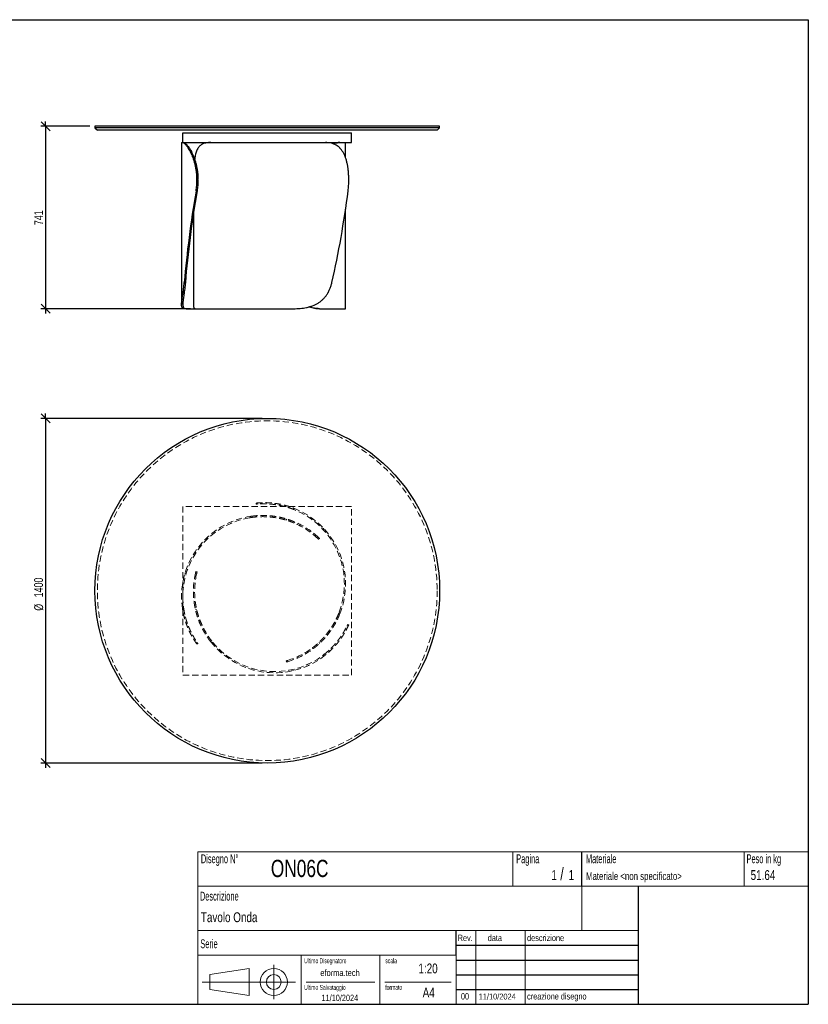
# Model space of a CAD drawing. Header units: millimetres. Extents: x 5 to 292, y 5 to 205.
# Tile 2 of 2: x 132 to 292, y 5 to 205. Entities that reach past the tile are written whole.
import ezdxf

# ---------------------------------------------------------------- set-up
doc = ezdxf.new("R2010")
doc.units = ezdxf.units.MM
doc.linetypes.add('HIDDEN', pattern=[1.905, 1.27, -0.635])
doc.layers.add('FORMAT', color=7, linetype='Continuous')
doc.styles.add('SLDTEXTSTYLE0', font='TXT', dxfattribs={"width": 0.605})
doc.styles.add('SLDTEXTSTYLE1', font='TXT', dxfattribs={"width": 0.75})
doc.dimstyles.new('SLDDIMSTYLE0', dxfattribs={"dimtxt": 1.8, "dimasz": 1.8, "dimexe": 0, "dimexo": 0.0625, "dimgap": 0.45, "dimtad": 1, "dimlfac": 20, "dimrnd": 1e-09, "dimzin": 12, "dimdsep": 46, "dimtxsty": 'SLDTEXTSTYLE1', "dimblk1": 'OBLIQUE', "dimblk2": 'OBLIQUE', "dimsah": 1, "dimcen": 0.09, "dimadec": 0, "dimazin": 3, "dimtfac": 1, "dimtmove": 0, "dimatfit": 0, "dimldrblk": 'OBLIQUE', "dimfxl": 0, "dimfrac": 2, "dimtolj": 1, "dimtzin": 12, "dimarcsym": 0})

# ---------------------------------------------------------------- blocks, each defined once
blk = doc.blocks.new('_Oblique')
at = {"color": 0, "linetype": 'ByBlock', "lineweight": -2}
blk.add_line((-0.5, -0.5), (0.5, 0.5), dxfattribs=at)
blk = doc.blocks.new('_D')
at = {"layer": 'FORMAT', "color": 7}
for p, q in [((137.13, 183.35), (137.13, 184.35)), ((146.13, 183.35), (136.13, 183.35)), ((137.13, 183.35), (137.13, 146.3)), ((166.55, 146.3), (136.13, 146.3)), ((137.13, 146.3), (137.13, 145.3))]:
    blk.add_line(p, q, dxfattribs=at)
at = {"layer": 'FORMAT', "color": 7, "xscale": 1.8, "yscale": 1.8}
for p, rotation in [((137.13, 183.35), 270.0000000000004), ((137.13, 146.3), 90.0000000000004)]:
    blk.add_blockref('_Oblique', p, dxfattribs=dict(at, rotation=rotation))
at = {"layer": 'FORMAT', "color": 7, "insert": (134.81, 163.27), "char_height": 1.8, "attachment_point": 1, "rotation": 90, "style": 'SLDTEXTSTYLE1'}
blk.add_mtext('741', dxfattribs=at)
blk = doc.blocks.new('_D_1')
at = {"layer": 'FORMAT', "color": 7}
for p, q in [((181.13, 124.01), (136.13, 124.01)), ((137.13, 124.01), (137.13, 125.01)), ((137.13, 124.01), (137.13, 54.01)), ((181.13, 54.01), (136.13, 54.01)), ((137.13, 54.01), (137.13, 53.01))]:
    blk.add_line(p, q, dxfattribs=at)
at = {"layer": 'FORMAT', "color": 7, "xscale": 1.8, "yscale": 1.8}
for p, rotation in [((137.13, 124.01, 17.11), 270.0000000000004), ((137.13, 54.01, 17.11), 90.0000000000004)]:
    blk.add_blockref('_Oblique', p, dxfattribs=dict(at, rotation=rotation))
at = {"layer": 'FORMAT', "color": 7, "char_height": 1.8, "attachment_point": 1, "rotation": 90, "style": 'SLDTEXTSTYLE1'}
for s, insert in [('1400', (134.79, 87.66)), ('%%c', (134.81, 84.94))]:
    blk.add_mtext(s, dxfattribs=dict(at, insert=insert))

msp = doc.modelspace()

# ---------------------------------------------------------------- linework, layer by layer
at = {"color": 7, "linetype": 'Continuous', "lineweight": 25}
for p, q in [((147.13351, 183.34683), (147.13351, 183.04683)), ((217.13351, 183.34683), (147.13351, 183.34683)), ((147.13351, 183.04683), (147.63351, 182.54683)), ((217.13351, 183.04683), (147.13351, 183.04683)), ((216.63351, 182.54683), (147.63351, 182.54683)), ((165.00851, 180.04685), (165.00851, 182.04683)), ((165.00851, 182.04683), (199.25851, 182.04683)), ((199.25851, 180.04685), (199.25851, 182.04683)), ((216.63351, 182.54683), (217.13351, 183.04683)), ((217.13351, 183.04683), (217.13351, 183.34683)), ((164.73195, 180.04683), (164.73195, 147.13209)), ((164.73195, 180.04683), (164.92461, 180.04683)), ((164.92461, 180.04683), (165.15271, 180.04683)), ((165.00851, 180.04685), (199.25851, 180.04685)), ((165.15271, 180.04683), (170.66921, 180.04683)), ((170.67443, 180.04683), (193.96446, 180.04683)), ((193.97115, 180.04683), (196.74645, 180.04683)), ((196.74645, 180.04683), (196.85961, 180.04683)), ((196.85961, 180.04683), (198.03506, 180.04683)), ((198.03506, 176.95351), (198.03506, 180.04683)), ((167.8494, 172.3976), (167.8494, 172.54683)), ((168.05216, 172.54683), (167.8494, 172.54683)), ((167.8494, 172.3976), (168.05216, 172.3976)), ((168.05216, 172.3976), (168.05216, 172.54683)), ((198.68349, 172.3976), (198.68349, 172.54683)), ((167.86964, 170.24249), (167.66683, 170.24249)), ((198.03506, 146.29683), (198.03506, 166.49197)), ((167.13351, 165.65317), (167.13351, 147.1416)), ((165.2839, 151.64172), (165.50125, 151.64172)), ((165.76021, 146.29683), (165.42312, 146.29683)), ((165.76021, 146.29683), (167.54408, 146.29683)), ((167.54582, 146.29683), (187.44546, 146.29683)), ((192.75338, 146.29683), (192.67681, 146.29683)), ((192.75338, 146.29683), (198.03506, 146.29683))]:
    msp.add_line(p, q, dxfattribs=at)
at = {"color": 7, "linetype": 'HIDDEN', "lineweight": 18}
for p, q in [((165.00851, 106.13904), (165.00851, 71.88904)), ((199.25851, 106.13904), (165.00851, 106.13904)), ((179.8929, 106.56739), (179.86763, 106.81611)), ((180.20789, 106.59629), (180.18262, 106.84505)), ((185.84409, 106.32798), (185.87117, 106.06137)), ((199.25851, 71.88904), (199.25851, 106.13904)), ((178.57673, 103.8341), (178.86648, 104.13206)), ((187.51145, 105.7802), (187.53987, 105.5004)), ((186.10131, 103.56763), (185.90525, 103.36601)), ((187.74827, 102.96124), (187.56144, 102.76913)), ((193.57393, 101.31515), (193.53193, 101.72864)), ((192.33198, 99.6706), (192.5063, 99.84986)), ((192.73518, 99.63152), (192.56088, 99.4523)), ((165.76021, 92.77118), (165.42312, 92.52806)), ((167.80541, 92.51789), (167.56301, 92.57923)), ((167.63766, 92.88661), (167.88002, 92.82528)), ((167.24749, 86.90296), (167.50728, 86.83722)), ((164.92461, 85.28839), (165.15271, 85.4529)), ((167.54582, 85.17346), (167.81846, 85.10447)), ((196.74645, 84.68426), (196.85961, 84.28435)), ((165.2839, 83.57052), (165.50125, 83.72728)), ((198.45546, 82.17779), (198.68349, 82.07531)), ((198.32299, 81.89054), (198.55106, 81.78804)), ((167.86964, 78.55528), (167.66683, 78.40901)), ((168.05216, 78.29694), (167.8494, 78.1507)), ((171.07734, 78.52375), (170.67443, 78.6257)), ((192.75338, 78.30102), (192.67681, 78.57163)), ((191.40476, 77.1779), (191.3318, 77.43576)), ((193.96446, 75.97352), (193.70794, 76.08881)), ((195.27253, 77.14361), (195.0281, 77.25346)), ((186.02768, 74.52398), (185.95961, 74.76453)), ((186.26313, 74.85362), (186.33121, 74.61302)), ((187.06637, 72.95578), (187.44546, 72.78541)), ((165.00851, 71.88904), (199.25851, 71.88904))]:
    msp.add_line(p, q, dxfattribs=at)
at = {"color": 7, "linetype": 'Continuous', "lineweight": 25}
msp.add_circle((182.13351, 89.01404), 35, dxfattribs=at)
at = {"color": 7, "linetype": 'HIDDEN', "lineweight": 18}
msp.add_circle((182.13351, 89.01404), 34.5, dxfattribs=at)
for centre, radius, start, end in [((181.23195, 87.8025), 16.5, 98.2424244, 188.7643082), ((181.53506, 90.40057), 16.5, 338.2424244, 68.7643082), ((181.53506, 90.40057), 16.25, 339.4041931, 68.3135737), ((181.23195, 87.8025), 16.25, 99.4041931, 188.3135737), ((181.23195, 87.8025), 16.25, 46.9153208, 67.0761611), ((181.23195, 87.8025), 16.5, 46.8984199, 66.7384976), ((183.63351, 88.83904), 16.5, 166.8984199, 186.7384976), ((183.63351, 88.83904), 16.25, 166.9153208, 187.0761611), ((183.63351, 88.83904), 16.5, 218.2424244, 308.7643082), ((183.63351, 88.83904), 16.25, 219.4041931, 308.3135737), ((181.53506, 90.40057), 16.25, 286.9153208, 307.0761611), ((181.53506, 90.40057), 16.5, 286.8984199, 306.7384976)]:
    msp.add_arc(centre, radius, start, end, dxfattribs=at)
at = {"color": 7, "linetype": 'Continuous', "lineweight": 25}
for centre, major_axis, ratio, start_param, end_param in [((181.23195, 171.29683), (10.22897, 54.94717), 0.235621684, 1.633802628, 1.980077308), ((181.23195, 171.29683), (10.07399, 54.11463), 0.235621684, 1.634097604, 1.985970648), ((183.63351, 171.29683), (7.29701, 54.9649), 0.269240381, 4.382671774, 4.728946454)]:
    msp.add_ellipse(centre, major_axis=major_axis, ratio=ratio, start_param=start_param, end_param=end_param, dxfattribs=at)
for points, knots in [([(167.8494, 172.54683), (167.8494, 172.80018), (167.8419, 173.05135), (167.81256, 173.54949), (167.79073, 173.79646), (167.73321, 174.28622), (167.69752, 174.52902), (167.64447, 174.82983), (167.63343, 174.88986), (167.61052, 175.00964), (167.59863, 175.06944), (167.56193, 175.2474), (167.53602, 175.36447), (167.4542, 175.71106), (167.39421, 175.93596), (167.26466, 176.37365), (167.19509, 176.58642), (167.0844, 176.89634), (167.04645, 176.9981), (166.98805, 177.14839), (166.96831, 177.19814), (166.92846, 177.29661), (166.90839, 177.34523), (166.80737, 177.58523), (166.72442, 177.76745), (166.55593, 178.11286), (166.47037, 178.27606), (166.29823, 178.58347), (166.21163, 178.72767), (166.1037, 178.89577), (166.08217, 178.92871), (166.03943, 178.99299), (166.01819, 179.02437), (165.95488, 179.11629), (165.91323, 179.17459), (165.79019, 179.34077), (165.71071, 179.43995), (165.55805, 179.61592), (165.48487, 179.6927), (165.38075, 179.79127), (165.34693, 179.82139), (165.28196, 179.87561), (165.25073, 179.89977), (165.16091, 179.96378), (165.10616, 179.99514), (165.00731, 180.03667), (164.9632, 180.04683), (164.92461, 180.04683)], [0, 0, 0, 0, 0.0625, 0.0625, 0.125, 0.125, 0.1875, 0.1875, 0.203125, 0.203125, 0.21875, 0.21875, 0.25, 0.25, 0.3125, 0.3125, 0.375, 0.375, 0.40625, 0.40625, 0.421875, 0.421875, 0.4375, 0.4375, 0.5, 0.5, 0.5625, 0.5625, 0.625, 0.625, 0.640625, 0.640625, 0.65625, 0.65625, 0.6875, 0.6875, 0.75, 0.75, 0.8125, 0.8125, 0.84375, 0.84375, 0.875, 0.875, 0.9375, 0.9375, 1, 1, 1, 1]), ([(165.15271, 180.04683), (165.18934, 180.04683), (165.23156, 180.03675), (165.32665, 179.99565), (165.37953, 179.96463), (165.4955, 179.88044), (165.55858, 179.82727), (165.64355, 179.74585), (165.66085, 179.72882), (165.69605, 179.69322), (165.71395, 179.67465), (165.7682, 179.61696), (165.80521, 179.57575), (165.91852, 179.44387), (165.99709, 179.34498), (166.15891, 179.12491), (166.24216, 179.00374), (166.36951, 178.80465), (166.41237, 178.73539), (166.47713, 178.62704), (166.49883, 178.59012), (166.54218, 178.51509), (166.56383, 178.477), (166.6718, 178.28369), (166.75743, 178.11992), (166.92564, 177.77444), (167.00822, 177.59273), (167.12861, 177.3066), (167.16816, 177.20896), (167.22645, 177.05904), (167.24571, 177.0085), (167.28386, 176.90624), (167.30276, 176.85451), (167.3957, 176.59444), (167.46564, 176.38064), (167.59559, 175.9419), (167.65562, 175.71696), (167.76462, 175.25594), (167.8136, 175.01987), (167.8671, 174.7176), (167.87741, 174.65683), (167.89712, 174.53521), (167.90655, 174.47428), (167.93352, 174.29113), (167.94976, 174.16857), (167.99323, 173.79947), (168.01518, 173.55155), (168.04465, 173.052), (168.05216, 172.80037), (168.05216, 172.54683)], [0, 0, 0, 0, 0.0625, 0.0625, 0.125, 0.125, 0.1875, 0.1875, 0.203125, 0.203125, 0.21875, 0.21875, 0.25, 0.25, 0.3125, 0.3125, 0.375, 0.375, 0.40625, 0.40625, 0.421875, 0.421875, 0.4375, 0.4375, 0.5, 0.5, 0.5625, 0.5625, 0.59375, 0.59375, 0.609375, 0.609375, 0.625, 0.625, 0.6875, 0.6875, 0.75, 0.75, 0.8125, 0.8125, 0.828125, 0.828125, 0.84375, 0.84375, 0.875, 0.875, 0.9375, 0.9375, 1, 1, 1, 1]), ([(170.67443, 180.04683), (170.5197, 180.04398), (170.20959, 180.03825), (169.78164, 179.98725), (169.38203, 179.89874), (169.01623, 179.76476), (168.70122, 179.58924), (168.43383, 179.37428), (168.20706, 179.12657), (168.00729, 178.83423), (167.83451, 178.49566), (167.68917, 178.10775), (167.56783, 177.67399), (167.47038, 177.1949), (167.4122, 176.83496), (167.38947, 176.62835), (167.38693, 176.6053)], [0, 0, 0, 0, 0.083169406, 0.166683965, 0.250229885, 0.333576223, 0.416603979, 0.488118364, 0.559870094, 0.631583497, 0.703045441, 0.774884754, 0.847031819, 0.919163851, 0.990982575, 1, 1, 1, 1]), ([(198.68349, 172.54683), (198.68349, 172.80018), (198.67825, 173.05135), (198.65753, 173.54949), (198.64203, 173.79646), (198.60038, 174.28622), (198.57422, 174.52902), (198.53422, 174.82983), (198.52585, 174.88986), (198.50836, 175.00964), (198.49922, 175.06944), (198.47082, 175.2474), (198.4505, 175.36447), (198.38526, 175.71106), (198.33608, 175.93596), (198.22533, 176.37365), (198.16377, 176.58642), (198.06095, 176.89634), (198.02493, 176.9981), (197.96809, 177.14839), (197.94865, 177.19814), (197.9089, 177.29661), (197.88863, 177.34523), (197.78526, 177.58523), (197.69613, 177.76745), (197.50395, 178.11286), (197.40089, 178.27606), (197.1794, 178.58347), (197.06097, 178.72767), (196.90216, 178.89577), (196.86992, 178.92871), (196.80473, 178.99299), (196.77174, 179.02437), (196.67157, 179.11629), (196.6032, 179.17459), (196.39317, 179.34077), (196.24663, 179.43995), (195.93981, 179.61592), (195.77953, 179.6927), (195.52814, 179.79127), (195.44234, 179.82139), (195.26871, 179.87561), (195.18072, 179.89977), (194.91321, 179.96378), (194.73016, 179.99514), (194.35451, 180.03667), (194.16191, 180.04683), (193.96446, 180.04683)], [0, 0, 0, 0, 0.0625, 0.0625, 0.125, 0.125, 0.1875, 0.1875, 0.203125, 0.203125, 0.21875, 0.21875, 0.25, 0.25, 0.3125, 0.3125, 0.375, 0.375, 0.40625, 0.40625, 0.421875, 0.421875, 0.4375, 0.4375, 0.5, 0.5, 0.5625, 0.5625, 0.625, 0.625, 0.640625, 0.640625, 0.65625, 0.65625, 0.6875, 0.6875, 0.75, 0.75, 0.8125, 0.8125, 0.84375, 0.84375, 0.875, 0.875, 0.9375, 0.9375, 1, 1, 1, 1]), ([(195.50027, 179.79919), (195.59568, 179.83317), (195.79926, 179.90566), (196.08707, 179.97678), (196.34483, 180.02139), (196.5643, 180.04333), (196.68573, 180.04567), (196.74645, 180.04683)], [0, 0, 0, 0, 0.199240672, 0.425124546, 0.650253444, 0.82512433, 1, 1, 1, 1]), ([(196.85961, 180.04683), (196.76195, 180.04405), (196.56623, 180.03847), (196.23072, 179.98637), (195.89225, 179.90701), (195.65354, 179.81951), (195.54593, 179.78007)], [0, 0, 0, 0, 0.2608789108, 0.5228404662, 0.7849003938, 1, 1, 1, 1]), ([(167.66683, 170.24249), (167.72687, 170.59394), (167.77242, 170.94931), (167.83368, 171.66768), (167.8494, 172.03068), (167.8494, 172.3976)], [0, 0, 0, 0, 0.5, 0.5, 1, 1, 1, 1]), ([(168.05216, 172.3976), (168.05216, 172.03068), (168.03645, 171.66768), (167.97519, 170.94931), (167.92965, 170.59394), (167.86964, 170.24249)], [0, 0, 0, 0, 0.5, 0.5, 1, 1, 1, 1]), ([(198.55106, 170.24249), (198.59613, 170.59394), (198.62888, 170.94931), (198.67257, 171.66768), (198.68349, 172.03068), (198.68349, 172.3976)], [0, 0, 0, 0, 0.5, 0.5, 1, 1, 1, 1]), ([(165.42312, 146.29683), (165.28727, 146.29683), (165.17227, 146.31349), (164.98234, 146.39021), (164.90741, 146.45021), (164.8242, 146.5823), (164.80133, 146.63337), (164.77874, 146.7073), (164.77453, 146.72259), (164.7667, 146.75422), (164.76308, 146.77058), (164.75314, 146.82112), (164.74776, 146.85673), (164.72673, 147.04472), (164.72878, 147.22673), (164.75461, 147.55482), (164.76701, 147.67339), (164.78663, 147.8342), (164.79076, 147.86704), (164.79938, 147.93366), (164.80387, 147.96747), (164.81783, 148.07039), (164.8278, 148.141), (164.85937, 148.35885), (164.88265, 148.51211), (164.93214, 148.835), (164.95835, 149.00464), (164.99877, 149.27184), (165.01242, 149.36303), (165.03303, 149.5031), (165.03992, 149.55034), (165.05373, 149.64592), (165.06065, 149.69432), (165.09507, 149.93777), (165.12208, 150.13799), (165.17374, 150.54916), (165.19839, 150.76011), (165.2441, 151.19276), (165.26518, 151.41447), (165.2839, 151.64172)], [0, 0, 0, 0, 0.125, 0.125, 0.25, 0.25, 0.3125, 0.3125, 0.328125, 0.328125, 0.34375, 0.34375, 0.375, 0.375, 0.5, 0.5, 0.5625, 0.5625, 0.578125, 0.578125, 0.59375, 0.59375, 0.625, 0.625, 0.6875, 0.6875, 0.75, 0.75, 0.78125, 0.78125, 0.796875, 0.796875, 0.8125, 0.8125, 0.875, 0.875, 0.9375, 0.9375, 1, 1, 1, 1]), ([(165.50125, 151.64172), (165.4828, 151.41322), (165.46205, 151.19049), (165.41714, 150.75617), (165.39297, 150.54459), (165.34247, 150.13248), (165.31614, 149.93196), (165.28273, 149.68834), (165.27603, 149.63997), (165.26259, 149.54394), (165.25587, 149.4963), (165.23581, 149.35525), (165.22255, 149.26346), (165.18344, 148.99461), (165.15822, 148.82409), (165.11106, 148.49978), (165.08912, 148.346), (165.05984, 148.1276), (165.05069, 148.05685), (165.03804, 147.95378), (165.034, 147.91989), (165.02633, 147.85342), (165.0227, 147.82083), (165.00562, 147.66094), (164.99539, 147.54295), (164.97661, 147.21638), (164.97995, 147.03506), (165.01492, 146.81056), (165.03141, 146.74464), (165.07432, 146.62846), (165.10073, 146.57819), (165.19522, 146.44803), (165.27853, 146.38871), (165.40941, 146.34139), (165.43692, 146.33327), (165.49466, 146.31957), (165.52485, 146.31399), (165.61918, 146.30085), (165.68715, 146.29683), (165.76021, 146.29683)], [0, 0, 0, 0, 0.0625, 0.0625, 0.125, 0.125, 0.1875, 0.1875, 0.203125, 0.203125, 0.21875, 0.21875, 0.25, 0.25, 0.3125, 0.3125, 0.375, 0.375, 0.40625, 0.40625, 0.421875, 0.421875, 0.4375, 0.4375, 0.5, 0.5, 0.625, 0.625, 0.6875, 0.6875, 0.75, 0.75, 0.875, 0.875, 0.90625, 0.90625, 0.9375, 0.9375, 1, 1, 1, 1]), ([(187.44546, 146.29683), (187.90698, 146.29683), (188.35944, 146.31349), (189.24568, 146.39021), (189.67946, 146.45021), (190.31537, 146.5823), (190.52488, 146.63337), (190.78357, 146.7073), (190.83514, 146.72259), (190.93797, 146.75422), (190.98929, 146.77058), (191.14223, 146.82112), (191.2428, 146.85673), (191.73876, 147.04472), (192.11346, 147.22673), (192.64225, 147.55482), (192.81296, 147.67339), (193.01929, 147.8342), (193.06025, 147.86704), (193.14105, 147.93366), (193.18093, 147.96747), (193.29899, 148.07039), (193.37563, 148.141), (193.59947, 148.35885), (193.74062, 148.51211), (194.00745, 148.835), (194.13312, 149.00464), (194.31032, 149.27184), (194.3675, 149.36303), (194.45045, 149.5031), (194.47763, 149.55034), (194.53106, 149.64592), (194.55733, 149.69432), (194.68562, 149.93777), (194.77901, 150.13799), (194.94864, 150.54916), (195.02487, 150.76011), (195.16095, 151.19276), (195.22079, 151.41447), (195.27253, 151.64172)], [0, 0, 0, 0, 0.125, 0.125, 0.25, 0.25, 0.3125, 0.3125, 0.328125, 0.328125, 0.34375, 0.34375, 0.375, 0.375, 0.5, 0.5, 0.5625, 0.5625, 0.578125, 0.578125, 0.59375, 0.59375, 0.625, 0.625, 0.6875, 0.6875, 0.75, 0.75, 0.78125, 0.78125, 0.796875, 0.796875, 0.8125, 0.8125, 0.875, 0.875, 0.9375, 0.9375, 1, 1, 1, 1]), ([(167.13448, 147.1416), (167.13535, 147.06555), (167.13723, 146.90021), (167.16354, 146.69984), (167.20831, 146.5395), (167.26953, 146.42661), (167.3438, 146.35155), (167.43407, 146.30526), (167.50857, 146.29964), (167.54582, 146.29683)], [0, 0, 0, 0, 0.136494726, 0.296755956, 0.457023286, 0.591503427, 0.725988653, 0.862991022, 1, 1, 1, 1]), ([(192.67681, 146.29683), (192.52504, 146.30079), (192.22151, 146.30869), (191.7443, 146.37314), (191.25387, 146.48575), (190.89388, 146.59029), (190.70119, 146.67122), (190.67544, 146.68203)], [0, 0, 0, 0, 0.237389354, 0.474759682, 0.718588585, 0.962401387, 1, 1, 1, 1]), ([(190.71463, 146.69314), (190.86338, 146.63864), (191.19473, 146.51723), (191.70487, 146.39475), (192.23954, 146.31159), (192.58221, 146.30175), (192.75338, 146.29683)], [0, 0, 0, 0, 0.213393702, 0.475370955, 0.737929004, 1, 1, 1, 1])]:
    msp.add_open_spline(points, degree=3, knots=knots, dxfattribs=at)
at = {"color": 7, "linetype": 'HIDDEN', "lineweight": 18}
for points, knots in [([(179.86763, 106.81611), (179.86763, 106.81611), (179.88037, 106.81741), (179.93043, 106.82238), (179.96776, 106.82604), (180.06693, 106.8352), (180.12877, 106.84071), (180.22184, 106.84824), (180.24124, 106.84978), (180.28164, 106.85291), (180.30266, 106.8545), (180.36776, 106.85929), (180.414, 106.86252), (180.56106, 106.87209), (180.67022, 106.87833), (180.91052, 106.88919), (181.04166, 106.89381), (181.25516, 106.89835), (181.32913, 106.89947), (181.44438, 106.90037), (181.48356, 106.90054), (181.56315, 106.9006), (181.6035, 106.90048), (181.80789, 106.89913), (181.97996, 106.89556), (182.34065, 106.88188), (182.52926, 106.87178), (182.9229, 106.84329), (183.12792, 106.82491), (183.39466, 106.79554), (183.44842, 106.78935), (183.55635, 106.77639), (183.61058, 106.76961), (183.77406, 106.74832), (183.88409, 106.73289), (184.21715, 106.68267), (184.44318, 106.64396), (184.90266, 106.55495), (185.13612, 106.50466), (185.49162, 106.41964), (185.61125, 106.38963), (185.84985, 106.3269), (185.96906, 106.29413), (186.32639, 106.19154), (186.5642, 106.11746), (187.0387, 105.95765), (187.2754, 105.87192), (187.51145, 105.7802)], [0, 0, 0, 0, 0.0625, 0.0625, 0.125, 0.125, 0.1875, 0.1875, 0.203125, 0.203125, 0.21875, 0.21875, 0.25, 0.25, 0.3125, 0.3125, 0.375, 0.375, 0.40625, 0.40625, 0.421875, 0.421875, 0.4375, 0.4375, 0.5, 0.5, 0.5625, 0.5625, 0.625, 0.625, 0.640625, 0.640625, 0.65625, 0.65625, 0.6875, 0.6875, 0.75, 0.75, 0.8125, 0.8125, 0.84375, 0.84375, 0.875, 0.875, 0.9375, 0.9375, 1, 1, 1, 1]), ([(187.53987, 105.5004), (187.30447, 105.59401), (187.06865, 105.68142), (186.59641, 105.84427), (186.35998, 105.9197), (185.88683, 106.05897), (185.6501, 106.1228), (185.35422, 106.19552), (185.29505, 106.20971), (185.17671, 106.23738), (185.11756, 106.25087), (184.9412, 106.29004), (184.82474, 106.31454), (184.47876, 106.38345), (184.25262, 106.4233), (183.80973, 106.49214), (183.59299, 106.52115), (183.27539, 106.55746), (183.17078, 106.56837), (183.01583, 106.58305), (182.96442, 106.58767), (182.86273, 106.59633), (182.81245, 106.60037), (182.56389, 106.6192), (182.37407, 106.62991), (182.01225, 106.64457), (181.84025, 106.64853), (181.59576, 106.65066), (181.51652, 106.65075), (181.40111, 106.65007), (181.36321, 106.64971), (181.28858, 106.64875), (181.25183, 106.64815), (181.07205, 106.64461), (180.93997, 106.64012), (180.6985, 106.62948), (180.58911, 106.62332), (180.39297, 106.61069), (180.30622, 106.60422), (180.21231, 106.59666), (180.19428, 106.59517), (180.15985, 106.59229), (180.14343, 106.59088), (180.09655, 106.58681), (180.06845, 106.58427), (179.99349, 106.57736), (179.95595, 106.57369), (179.90565, 106.5687), (179.8929, 106.56739), (179.8929, 106.56739)], [0, 0, 0, 0, 0.0625, 0.0625, 0.125, 0.125, 0.1875, 0.1875, 0.203125, 0.203125, 0.21875, 0.21875, 0.25, 0.25, 0.3125, 0.3125, 0.375, 0.375, 0.40625, 0.40625, 0.421875, 0.421875, 0.4375, 0.4375, 0.5, 0.5, 0.5625, 0.5625, 0.59375, 0.59375, 0.609375, 0.609375, 0.625, 0.625, 0.6875, 0.6875, 0.75, 0.75, 0.8125, 0.8125, 0.828125, 0.828125, 0.84375, 0.84375, 0.875, 0.875, 0.9375, 0.9375, 1, 1, 1, 1]), ([(187.56144, 102.76913), (187.49369, 102.79778), (187.41556, 102.83029), (187.23889, 102.90178), (187.14035, 102.94076), (186.92256, 103.02397), (186.8033, 103.0682), (186.64072, 103.12597), (186.60753, 103.13765), (186.53977, 103.16124), (186.50521, 103.17314), (186.40007, 103.20894), (186.32783, 103.23301), (186.10476, 103.30549), (185.9476, 103.35418), (185.61657, 103.45074), (185.44269, 103.4986), (185.16928, 103.56856), (185.07604, 103.59158), (184.933, 103.62549), (184.88472, 103.63671), (184.78754, 103.65881), (184.73862, 103.66971), (184.4923, 103.72334), (184.28993, 103.76356), (183.66776, 103.87443), (183.23293, 103.93526), (182.55307, 104.00031), (182.32481, 104.01734), (181.86567, 104.04176), (181.63474, 104.04916), (180.93839, 104.05648), (180.4694, 104.04152), (179.87855, 103.99647), (179.76015, 103.98615), (179.52291, 103.96282), (179.40421, 103.94982), (179.04883, 103.90695), (178.81248, 103.87315), (178.57673, 103.8341)], [0, 0, 0, 0, 0.0625, 0.0625, 0.125, 0.125, 0.1875, 0.1875, 0.203125, 0.203125, 0.21875, 0.21875, 0.25, 0.25, 0.3125, 0.3125, 0.375, 0.375, 0.40625, 0.40625, 0.421875, 0.421875, 0.4375, 0.4375, 0.5, 0.5, 0.625, 0.625, 0.6875, 0.6875, 0.75, 0.75, 0.875, 0.875, 0.90625, 0.90625, 0.9375, 0.9375, 1, 1, 1, 1]), ([(178.86648, 104.13206), (179.33594, 104.20006), (179.8039, 104.24721), (180.73553, 104.30163), (181.19919, 104.3089), (181.89023, 104.29097), (182.11983, 104.28019), (182.40573, 104.26079), (182.46286, 104.25662), (182.577, 104.24768), (182.63407, 104.24291), (182.80456, 104.22778), (182.91715, 104.2166), (183.47475, 104.15552), (183.90365, 104.09011), (184.51868, 103.97318), (184.71895, 103.93107), (184.96298, 103.8752), (185.01153, 103.86385), (185.1075, 103.84097), (185.15496, 103.82942), (185.29576, 103.79452), (185.38754, 103.7709), (185.65665, 103.69924), (185.82779, 103.65044), (186.15362, 103.55229), (186.30832, 103.50295), (186.52792, 103.42968), (186.59904, 103.40537), (186.70256, 103.36925), (186.73654, 103.35727), (186.80343, 103.33343), (186.83639, 103.32157), (186.99757, 103.26298), (187.11573, 103.21822), (187.33146, 103.13415), (187.42901, 103.09483), (187.60389, 103.02279), (187.6812, 102.99007), (187.74827, 102.96124)], [0, 0, 0, 0, 0.125, 0.125, 0.25, 0.25, 0.3125, 0.3125, 0.328125, 0.328125, 0.34375, 0.34375, 0.375, 0.375, 0.5, 0.5, 0.5625, 0.5625, 0.578125, 0.578125, 0.59375, 0.59375, 0.625, 0.625, 0.6875, 0.6875, 0.75, 0.75, 0.78125, 0.78125, 0.796875, 0.796875, 0.8125, 0.8125, 0.875, 0.875, 0.9375, 0.9375, 1, 1, 1, 1]), ([(192.56088, 99.4523), (192.56088, 99.4523), (192.54173, 99.47101), (192.46578, 99.54415), (192.40899, 99.59857), (192.33198, 99.6706)], [0, 0, 0, 0, 0.5, 0.5, 1, 1, 1, 1]), ([(192.5063, 99.84986), (192.5833, 99.77781), (192.64008, 99.72338), (192.71602, 99.65024), (192.73518, 99.63152), (192.73518, 99.63152)], [0, 0, 0, 0, 0.5, 0.5, 1, 1, 1, 1]), ([(167.56301, 92.57923), (167.58691, 92.68193), (167.60566, 92.75832), (167.63103, 92.86066), (167.63766, 92.88661), (167.63766, 92.88661)], [0, 0, 0, 0, 0.5, 0.5, 1, 1, 1, 1]), ([(167.88002, 92.82528), (167.88002, 92.82528), (167.87339, 92.79933), (167.84802, 92.697), (167.82929, 92.6206), (167.80541, 92.51789)], [0, 0, 0, 0, 0.5, 0.5, 1, 1, 1, 1]), ([(170.67443, 78.6257), (170.38081, 78.99826), (170.106, 79.37996), (169.59305, 80.15955), (169.35492, 80.55747), (169.02493, 81.16489), (168.91947, 81.36912), (168.79331, 81.62641), (168.76836, 81.67797), (168.71904, 81.78129), (168.69463, 81.8331), (168.62249, 81.98831), (168.57588, 82.09141), (168.34998, 82.60485), (168.19217, 83.00899), (167.98592, 83.60008), (167.92225, 83.79458), (167.84862, 84.03385), (167.83417, 84.08157), (167.80601, 84.17612), (167.79228, 84.22299), (167.7521, 84.36238), (167.72668, 84.45368), (167.65417, 84.72257), (167.61087, 84.89518), (167.53295, 85.22643), (167.49833, 85.38508), (167.45199, 85.61189), (167.43748, 85.68563), (167.417, 85.79334), (167.41039, 85.82876), (167.39758, 85.89862), (167.39138, 85.93308), (167.36153, 86.10197), (167.34121, 86.22668), (167.30616, 86.45554), (167.29143, 86.55969), (167.26638, 86.74715), (167.25605, 86.83046), (167.24749, 86.90296)], [0, 0, 0, 0, 0.125, 0.125, 0.25, 0.25, 0.3125, 0.3125, 0.328125, 0.328125, 0.34375, 0.34375, 0.375, 0.375, 0.5, 0.5, 0.5625, 0.5625, 0.578125, 0.578125, 0.59375, 0.59375, 0.625, 0.625, 0.6875, 0.6875, 0.75, 0.75, 0.78125, 0.78125, 0.796875, 0.796875, 0.8125, 0.8125, 0.875, 0.875, 0.9375, 0.9375, 1, 1, 1, 1]), ([(167.50728, 86.83722), (167.51634, 86.76422), (167.52725, 86.6803), (167.55368, 86.49156), (167.56919, 86.38673), (167.60602, 86.15651), (167.62735, 86.03112), (167.6586, 85.86143), (167.66508, 85.82685), (167.67854, 85.75637), (167.68551, 85.72049), (167.70707, 85.61154), (167.72235, 85.53694), (167.77112, 85.30752), (167.80753, 85.14707), (167.88943, 84.8121), (167.93491, 84.6376), (168.01103, 84.36583), (168.03772, 84.27357), (168.07987, 84.13274), (168.09429, 84.08533), (168.12374, 83.99011), (168.13877, 83.94229), (168.21547, 83.70216), (168.28183, 83.50679), (168.4969, 82.91254), (168.66164, 82.50556), (168.94523, 81.88425), (169.04461, 81.67806), (169.25303, 81.26822), (169.36208, 81.06453), (169.70393, 80.45781), (169.95138, 80.05914), (170.28581, 79.56997), (170.35395, 79.47259), (170.49278, 79.27881), (170.56338, 79.18251), (170.7782, 78.89617), (170.92565, 78.70839), (171.07734, 78.52375)], [0, 0, 0, 0, 0.0625, 0.0625, 0.125, 0.125, 0.1875, 0.1875, 0.203125, 0.203125, 0.21875, 0.21875, 0.25, 0.25, 0.3125, 0.3125, 0.375, 0.375, 0.40625, 0.40625, 0.421875, 0.421875, 0.4375, 0.4375, 0.5, 0.5, 0.625, 0.625, 0.6875, 0.6875, 0.75, 0.75, 0.875, 0.875, 0.90625, 0.90625, 0.9375, 0.9375, 1, 1, 1, 1]), ([(167.8494, 78.1507), (167.8494, 78.1507), (167.8419, 78.16107), (167.81256, 78.20194), (167.79073, 78.23244), (167.73321, 78.31374), (167.69752, 78.36455), (167.64447, 78.44138), (167.63343, 78.45741), (167.61052, 78.49084), (167.59863, 78.50825), (167.56193, 78.56223), (167.53602, 78.60066), (167.4542, 78.72323), (167.39421, 78.81465), (167.26466, 79.01733), (167.19509, 79.12859), (167.0844, 79.31121), (167.04645, 79.37471), (166.98805, 79.47407), (166.96831, 79.50791), (166.92846, 79.57682), (166.90839, 79.61181), (166.80737, 79.7895), (166.72442, 79.9403), (166.55593, 80.2595), (166.47037, 80.4279), (166.29823, 80.78304), (166.21163, 80.96979), (166.1037, 81.21548), (166.08217, 81.26513), (166.03943, 81.36508), (166.01819, 81.41544), (165.95488, 81.56765), (165.91323, 81.67065), (165.79019, 81.98421), (165.71071, 82.19931), (165.55805, 82.64174), (165.48487, 82.86906), (165.38075, 83.21945), (165.34693, 83.33805), (165.28196, 83.57605), (165.25073, 83.69568), (165.16091, 84.05643), (165.10616, 84.29941), (165.00731, 84.79025), (164.9632, 85.03811), (164.92461, 85.28839)], [0, 0, 0, 0, 0.0625, 0.0625, 0.125, 0.125, 0.1875, 0.1875, 0.203125, 0.203125, 0.21875, 0.21875, 0.25, 0.25, 0.3125, 0.3125, 0.375, 0.375, 0.40625, 0.40625, 0.421875, 0.421875, 0.4375, 0.4375, 0.5, 0.5, 0.5625, 0.5625, 0.625, 0.625, 0.640625, 0.640625, 0.65625, 0.65625, 0.6875, 0.6875, 0.75, 0.75, 0.8125, 0.8125, 0.84375, 0.84375, 0.875, 0.875, 0.9375, 0.9375, 1, 1, 1, 1]), ([(165.15271, 85.4529), (165.18934, 85.20224), (165.23156, 84.95431), (165.32665, 84.46391), (165.37953, 84.22144), (165.4955, 83.74204), (165.55858, 83.50512), (165.64355, 83.21252), (165.66085, 83.15418), (165.69605, 83.03785), (165.71395, 82.97988), (165.7682, 82.80756), (165.80521, 82.69446), (165.91852, 82.36037), (165.99709, 82.14461), (166.15891, 81.72664), (166.24216, 81.52443), (166.36951, 81.23123), (166.41237, 81.13518), (166.47713, 80.99364), (166.49883, 80.94682), (166.54218, 80.85441), (166.56383, 80.80885), (166.6718, 80.58418), (166.75743, 80.41444), (166.92564, 80.09376), (167.00822, 79.94282), (167.12861, 79.73002), (167.16816, 79.66136), (167.22645, 79.56174), (167.24571, 79.5291), (167.28386, 79.46495), (167.30276, 79.43343), (167.3957, 79.2795), (167.46564, 79.16736), (167.59559, 78.96356), (167.65562, 78.87191), (167.76462, 78.70836), (167.8136, 78.63647), (167.8671, 78.55892), (167.87741, 78.54404), (167.89712, 78.51567), (167.90655, 78.50216), (167.93352, 78.46359), (167.94976, 78.44052), (167.99323, 78.37906), (168.01518, 78.34839), (168.04465, 78.30733), (168.05216, 78.29694), (168.05216, 78.29694)], [0, 0, 0, 0, 0.0625, 0.0625, 0.125, 0.125, 0.1875, 0.1875, 0.203125, 0.203125, 0.21875, 0.21875, 0.25, 0.25, 0.3125, 0.3125, 0.375, 0.375, 0.40625, 0.40625, 0.421875, 0.421875, 0.4375, 0.4375, 0.5, 0.5, 0.5625, 0.5625, 0.59375, 0.59375, 0.609375, 0.609375, 0.625, 0.625, 0.6875, 0.6875, 0.75, 0.75, 0.8125, 0.8125, 0.828125, 0.828125, 0.84375, 0.84375, 0.875, 0.875, 0.9375, 0.9375, 1, 1, 1, 1]), ([(191.3318, 77.43576), (191.39049, 77.48011), (191.45771, 77.53151), (191.60795, 77.64877), (191.69097, 77.71462), (191.87193, 77.86163), (191.96987, 77.94279), (192.10119, 78.0547), (192.1279, 78.07761), (192.18221, 78.1245), (192.2098, 78.14848), (192.29337, 78.22163), (192.35033, 78.27216), (192.52464, 78.4291), (192.64539, 78.54086), (192.89453, 78.77927), (193.02291, 78.90591), (193.22021, 79.10771), (193.28676, 79.17696), (193.38765, 79.28388), (193.4215, 79.32007), (193.48924, 79.39318), (193.52314, 79.43011), (193.69274, 79.6166), (193.82876, 79.77175), (194.23585, 80.25514), (194.50595, 80.60129), (194.90221, 81.15755), (195.03109, 81.34671), (195.28182, 81.73212), (195.40369, 81.92841), (195.7582, 82.52782), (195.97974, 82.94145), (196.23615, 83.47566), (196.28641, 83.58337), (196.38483, 83.80049), (196.43292, 83.90978), (196.57349, 84.23899), (196.66239, 84.46057), (196.74645, 84.68426)], [0, 0, 0, 0, 0.0625, 0.0625, 0.125, 0.125, 0.1875, 0.1875, 0.203125, 0.203125, 0.21875, 0.21875, 0.25, 0.25, 0.3125, 0.3125, 0.375, 0.375, 0.40625, 0.40625, 0.421875, 0.421875, 0.4375, 0.4375, 0.5, 0.5, 0.625, 0.625, 0.6875, 0.6875, 0.75, 0.75, 0.875, 0.875, 0.90625, 0.90625, 0.9375, 0.9375, 1, 1, 1, 1]), ([(196.85961, 84.28435), (196.68378, 83.84379), (196.49062, 83.41495), (196.07194, 82.58093), (195.8464, 82.17574), (195.48536, 81.58625), (195.36122, 81.3928), (195.20147, 81.1549), (195.16929, 81.10751), (195.10449, 81.01314), (195.07182, 80.96609), (194.97347, 80.82602), (194.90749, 80.7341), (194.57579, 80.28174), (194.30469, 79.94301), (193.89592, 79.46885), (193.75932, 79.31646), (193.58892, 79.13305), (193.55481, 79.09668), (193.48701, 79.02502), (193.45328, 78.98969), (193.35266, 78.8852), (193.28631, 78.81753), (193.08969, 78.6203), (192.96186, 78.49649), (192.71395, 78.26338), (192.59387, 78.15408), (192.42061, 78.00054), (192.364, 77.9511), (192.28096, 77.87951), (192.25359, 77.85608), (192.1995, 77.81006), (192.17275, 77.78746), (192.04142, 77.67716), (191.94358, 77.59721), (191.7629, 77.45242), (191.68007, 77.38759), (191.53025, 77.27217), (191.46326, 77.22157), (191.40476, 77.1779)], [0, 0, 0, 0, 0.125, 0.125, 0.25, 0.25, 0.3125, 0.3125, 0.328125, 0.328125, 0.34375, 0.34375, 0.375, 0.375, 0.5, 0.5, 0.5625, 0.5625, 0.578125, 0.578125, 0.59375, 0.59375, 0.625, 0.625, 0.6875, 0.6875, 0.75, 0.75, 0.78125, 0.78125, 0.796875, 0.796875, 0.8125, 0.8125, 0.875, 0.875, 0.9375, 0.9375, 1, 1, 1, 1]), ([(193.70794, 76.08881), (193.9067, 76.24586), (194.10031, 76.40638), (194.47746, 76.73393), (194.66101, 76.90096), (195.01819, 77.24109), (195.19183, 77.41419), (195.40275, 77.63407), (195.44462, 77.67822), (195.52776, 77.76687), (195.56902, 77.81136), (195.69112, 77.9445), (195.77057, 78.03311), (196.00324, 78.29828), (196.15081, 78.4742), (196.43188, 78.82333), (196.56536, 78.99653), (196.75562, 79.25342), (196.81737, 79.33856), (196.90756, 79.46542), (196.93726, 79.50762), (196.99561, 79.59137), (197.02424, 79.63289), (197.16483, 79.83873), (197.26902, 79.99776), (197.46263, 80.30377), (197.55205, 80.45076), (197.67615, 80.66142), (197.71584, 80.73001), (197.77296, 80.8303), (197.79159, 80.8633), (197.82808, 80.92841), (197.84593, 80.96053), (197.93276, 81.11799), (197.99491, 81.23463), (198.10643, 81.44907), (198.15579, 81.54688), (198.24292, 81.72306), (198.2807, 81.80142), (198.3211, 81.88653), (198.32883, 81.90289), (198.34355, 81.93415), (198.35054, 81.94907), (198.37045, 81.99171), (198.38231, 82.01731), (198.4138, 82.08568), (198.42939, 82.12003), (198.45021, 82.16608), (198.45546, 82.17779), (198.45546, 82.17779)], [0, 0, 0, 0, 0.0625, 0.0625, 0.125, 0.125, 0.1875, 0.1875, 0.203125, 0.203125, 0.21875, 0.21875, 0.25, 0.25, 0.3125, 0.3125, 0.375, 0.375, 0.40625, 0.40625, 0.421875, 0.421875, 0.4375, 0.4375, 0.5, 0.5, 0.5625, 0.5625, 0.59375, 0.59375, 0.609375, 0.609375, 0.625, 0.625, 0.6875, 0.6875, 0.75, 0.75, 0.8125, 0.8125, 0.828125, 0.828125, 0.84375, 0.84375, 0.875, 0.875, 0.9375, 0.9375, 1, 1, 1, 1]), ([(198.68349, 82.07531), (198.68349, 82.07531), (198.67825, 82.06362), (198.65753, 82.01778), (198.64203, 81.98363), (198.60038, 81.89316), (198.57422, 81.83685), (198.53422, 81.75249), (198.52585, 81.73491), (198.50836, 81.69836), (198.49922, 81.67936), (198.47082, 81.62059), (198.4505, 81.57893), (198.38526, 81.44678), (198.33608, 81.34913), (198.22533, 81.13559), (198.16377, 81.01971), (198.06095, 80.83254), (198.02493, 80.76793), (197.96809, 80.66767), (197.94865, 80.63366), (197.9089, 80.56469), (197.88863, 80.52981), (197.78526, 80.35348), (197.69613, 80.20624), (197.50395, 79.90072), (197.40089, 79.74244), (197.1794, 79.41578), (197.06097, 79.24741), (196.90216, 79.03109), (196.86992, 78.98763), (196.80473, 78.90064), (196.77174, 78.85706), (196.67157, 78.72613), (196.6032, 78.63856), (196.39317, 78.37522), (196.24663, 78.19884), (195.93981, 77.84542), (195.77953, 77.66838), (195.52814, 77.40302), (195.44234, 77.31443), (195.26871, 77.13916), (195.18072, 77.0523), (194.91321, 76.79414), (194.73016, 76.62523), (194.35451, 76.29421), (194.16191, 76.13208), (193.96446, 75.97352)], [0, 0, 0, 0, 0.0625, 0.0625, 0.125, 0.125, 0.1875, 0.1875, 0.203125, 0.203125, 0.21875, 0.21875, 0.25, 0.25, 0.3125, 0.3125, 0.375, 0.375, 0.40625, 0.40625, 0.421875, 0.421875, 0.4375, 0.4375, 0.5, 0.5, 0.5625, 0.5625, 0.625, 0.625, 0.640625, 0.640625, 0.65625, 0.65625, 0.6875, 0.6875, 0.75, 0.75, 0.8125, 0.8125, 0.84375, 0.84375, 0.875, 0.875, 0.9375, 0.9375, 1, 1, 1, 1]), ([(185.95961, 74.76453), (185.95961, 74.76453), (185.9854, 74.77176), (186.08671, 74.80097), (186.16224, 74.82293), (186.26313, 74.85362)], [0, 0, 0, 0, 0.5, 0.5, 1, 1, 1, 1]), ([(186.33121, 74.61302), (186.23031, 74.58236), (186.15478, 74.56041), (186.05347, 74.53121), (186.02768, 74.52398), (186.02768, 74.52398)], [0, 0, 0, 0, 0.5, 0.5, 1, 1, 1, 1])]:
    msp.add_open_spline(points, degree=3, knots=knots, dxfattribs=at)
at = {"layer": 'FORMAT', "color": 251, "true_color": 0x484848}
for p, q in [((5, 205), (292, 205)), ((292, 205), (292, 5)), ((5, 5), (292, 5))]:
    msp.add_line(p, q, dxfattribs=at)
at = {"layer": 'FORMAT', "color": 251, "lineweight": 18, "true_color": 0x484848}
for p, q in [((292, 36), (168, 36)), ((279, 36), (279, 29)), ((168, 36), (168, 5)), ((232, 36), (232, 29)), ((168, 29), (292, 29)), ((168, 20), (246, 20)), ((224.5, 20), (224.5, 5)), ((234.5, 20), (234.5, 5)), ((246, 20), (257.5, 20)), ((168, 15), (220.5, 15)), ((189, 15), (189, 5)), ((205, 15), (205, 5)), ((220.5, 15), (220.5, 5)), ((170.45232, 11.02842), (178.45232, 12.27842)), ((178.45232, 12.27842), (178.45232, 6.77842)), ((183.46023, 13.04077), (183.46023, 6.06051)), ((170.45232, 8.02842), (170.45232, 11.02842)), ((187.88291, 9.52842), (168.89345, 9.52842)), ((178.45232, 6.77842), (170.45232, 8.02842)), ((190, 9.5), (204, 9.5)), ((206, 9.5), (219.5, 9.5))]:
    msp.add_line(p, q, dxfattribs=at)
at = {"layer": 'FORMAT', "color": 7}
for p, q in [((246, 29), (246, 36)), ((257.5, 20), (257.5, 29)), ((220.5, 15), (220.5, 20)), ((257.5, 5), (257.5, 20)), ((220.5, 17), (257.5, 17)), ((220.5, 14), (257.5, 14)), ((220.5, 11), (257.5, 11)), ((220.5, 8), (257.5, 8)), ((220.5, 5), (257.5, 5))]:
    msp.add_line(p, q, dxfattribs=at)
at = {"layer": 'FORMAT', "color": 7, "lineweight": 18}
msp.add_line((246, 29), (246, 20), dxfattribs=at)
at = {"layer": 'FORMAT', "color": 251, "lineweight": 18, "true_color": 0x484848}
for radius in [2.75, 1.5]:
    msp.add_circle((183.46023, 9.52842), radius, dxfattribs=at)

# ---------------------------------------------------------------- texts
at = {"color": 18, "linetype": 'Continuous', "lineweight": 0, "true_color": 0x060606, "insert": (280.29073, 32.24796), "char_height": 2, "attachment_point": 1, "style": 'SLDTEXTSTYLE1'}
msp.add_mtext('51.64', dxfattribs=at)
at = {"layer": 'FORMAT', "color": 18, "true_color": 0x060606}
for s, insert, char_height, attachment_point, style in [('Disegno N°', (168.65209, 35.46055), 1.8, 1, 'SLDTEXTSTYLE0'), ('ON06C', (182.85785, 34.35127), 3.5, 1, 'SLDTEXTSTYLE1'), ('Pagina', (232.68578, 35.4642), 1.8, 1, 'SLDTEXTSTYLE0'), ('Materiale', (246.84637, 35.4642), 1.8, 1, 'SLDTEXTSTYLE0'), ('Peso in kg', (279.45834, 35.4642), 1.8, 1, 'SLDTEXTSTYLE0'), ('1', (239.82456, 32.24796), 2, 1, 'SLDTEXTSTYLE1'), ('/', (241.64155, 32.74597), 2.5, 1, 'SLDTEXTSTYLE1'), ('1', (243.32047, 32.24796), 2, 1, 'SLDTEXTSTYLE1'), ('Materiale <non specificato>', (246.84637, 31.8349), 1.5875, 1, 'SLDTEXTSTYLE1'), ('Descrizione', (168.45959, 27.87301), 1.8, 1, 'SLDTEXTSTYLE0'), ('Tavolo Onda', (168.65209, 23.69153), 2, 1, 'SLDTEXTSTYLE1'), ('Serie', (168.54671, 18.20074), 1.8, 1, 'SLDTEXTSTYLE0'), ('Rev.', (220.80434, 19.14061), 1.3, 1, 'SLDTEXTSTYLE1'), ('data', (226.90583, 19.14061), 1.3, 1, 'SLDTEXTSTYLE1'), ('descrizione', (234.88928, 19.14061), 1.3, 1, 'SLDTEXTSTYLE1'), ('Ultimo Disegnatore', (189.61829, 14.3444), 1, 1, 'SLDTEXTSTYLE0'), ('scala', (206.10636, 14.3444), 1, 1, 'SLDTEXTSTYLE0'), ('1:20', (212.8317, 13.28812), 2, 1, 'SLDTEXTSTYLE1'), ('Ultimo Salvataggio', (189.61829, 8.93841), 1, 1, 'SLDTEXTSTYLE0'), ('formato', (206.10636, 8.93841), 1, 1, 'SLDTEXTSTYLE0'), ('A4', (213.69281, 8.39825), 2, 1, 'SLDTEXTSTYLE1'), ('11/10/2024', (196.86819, 6.95548), 1.3, 2, 'SLDTEXTSTYLE1'), ('00', (221.45534, 7.2775), 1.3, 1, 'SLDTEXTSTYLE1'), ('11/10/2024', (225.06555, 7.1779), 1.2, 1, 'SLDTEXTSTYLE1'), ('creazione disegno', (234.88928, 7.2775), 1.3, 1, 'SLDTEXTSTYLE1')]:
    msp.add_mtext(s, dxfattribs=dict(at, insert=insert, char_height=char_height, attachment_point=attachment_point, style=style))
at = {"layer": 'FORMAT', "color": 18, "true_color": 0x020202, "insert": (196.90354, 12.06285), "char_height": 1.3229167, "attachment_point": 2, "style": 'SLDTEXTSTYLE1'}
msp.add_mtext('eforma.tech', dxfattribs=at)

# ---------------------------------------------------------------- dimensions: what is measured, and where the dimension line sits
at = {"layer": 'FORMAT', "color": 7}
dim = msp.add_linear_dim(base=(137.13351, 146.29683), p1=(147.13351, 183.34683), p2=(167.54582, 146.29683), angle=90, dimstyle='SLDDIMSTYLE0', dxfattribs=at)
dim.commit()
dim.dimension.update_dxf_attribs({"geometry": '_D', "text_midpoint": (137.13351, 165.26049), "dimtype": 160})
dim = msp.add_linear_dim(base=(137.13351, 54.01404), p1=(182.13351, 124.01404), p2=(182.13351, 54.01404), angle=90, text='%%c<>', dimstyle='SLDDIMSTYLE0', dxfattribs=at)
dim.commit()
dim.dimension.update_dxf_attribs({"geometry": '_D_1', "text_midpoint": (137.13351, 88.95834), "dimtype": 160})

doc.saveas('drawing.dxf')
